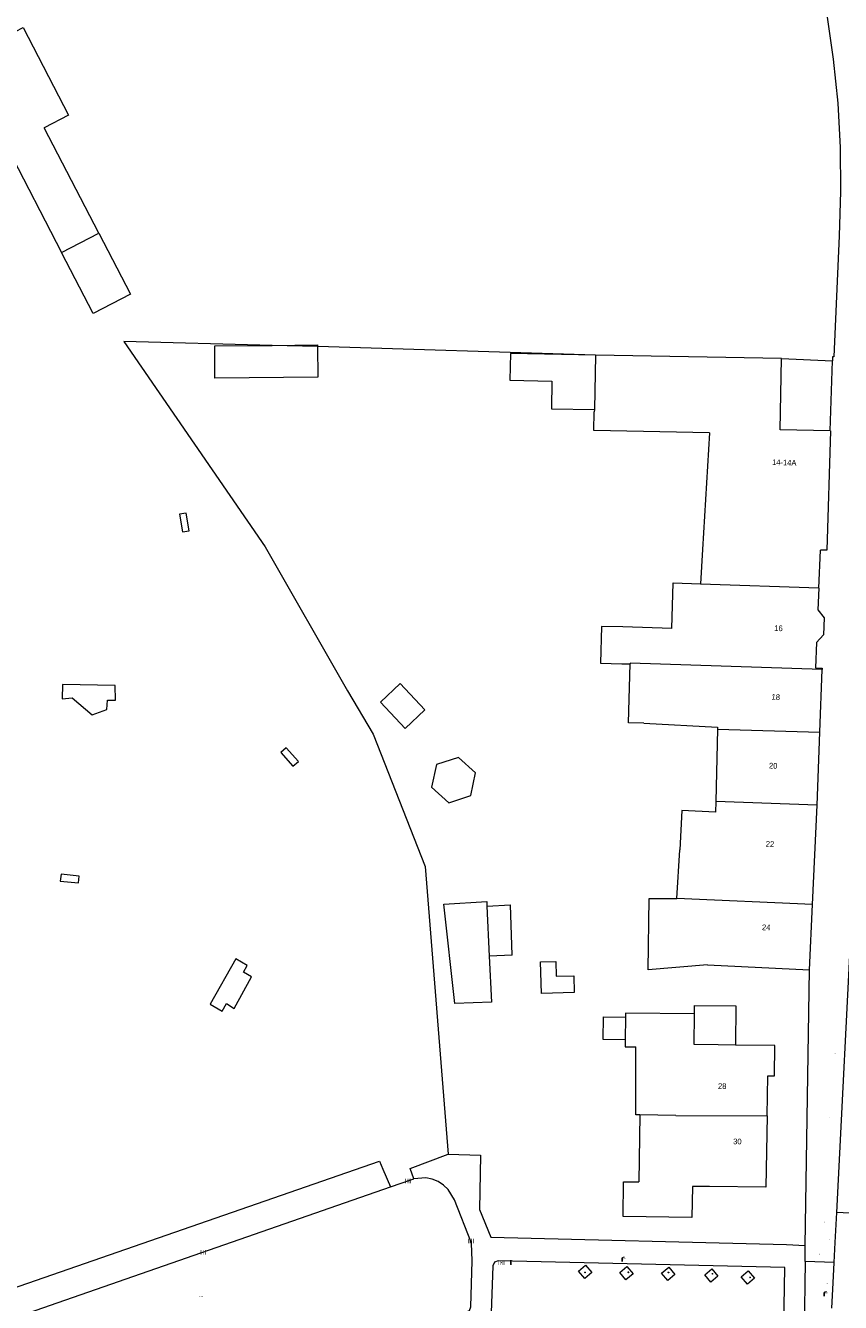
# Model space of a CAD drawing. Header units: metres. Extents: x 197457 to 198138, y 353986 to 354984.
# Tile 188 of 217: x 197687 to 197759, y 354586 to 354699. Entities that reach past the tile are written whole.
import ezdxf
from ezdxf.enums import TextEntityAlignment as Align

# ---------------------------------------------------------------- set-up
doc = ezdxf.new("R2010")
doc.units = ezdxf.units.M
doc.header["$MEASUREMENT"] = 0
for name, color, linetype, lineweight, true_color in [('afsluitpaal', 7, 'Continuous', 0, 0xde7233), ('kolk', 7, 'Continuous', 0, 0x104b6e), ('lichtmast', 7, 'Continuous', 0, 0x104b6e), ('verkeersbordpaal', 7, 'Continuous', 0, 0x104b6e)]:
    doc.layers.add(name, color=color, linetype=linetype, lineweight=lineweight, true_color=true_color)
for name, color, linetype, lineweight in [('bijgebouw', 1, 'Continuous', 13), ('Grens maaiveld', 253, 'Continuous', 0), ('grens WOZ object', 7, 'Continuous', 0), ('hoofdgebouw', 1, 'Continuous', 0), ('Hoogtepunt', 7, 'Continuous', 0), ('huisnummerreeks BGT', 7, 'Continuous', 0), ('kant verharding', 7, 'Continuous', 0), ('tussenmuur', 1, 'Continuous', 13), ('vlakafsluiter', 1, 'Continuous', 0), ('waterleidingput', 132, 'Continuous', 0), ('weginrichtingselement', 7, 'Continuous', 0)]:
    doc.layers.add(name, color=color, linetype=linetype, lineweight=lineweight)
doc.styles.add('Style-STANDARD', font='STANDARD.shx')
doc.styles.add('Style-WORKING', font='WORKING.shx')

# ---------------------------------------------------------------- blocks, each defined once
blk = doc.blocks.new('kolk')
at = {"layer": 'kolk', "linetype": 'Continuous', "lineweight": 0, "true_color": 0xbd2877}
for points in [[(-0.49, -0.43), (-0.49, 0), (-0.49, 0.42), (-0.4, 0.42), (-0.4, 0), (-0.4, -0.43)], [(-0.19, -0.43), (-0.19, 0), (-0.19, 0.42), (-0.11, 0.42), (-0.11, 0), (-0.11, -0.43)], [(0.11, -0.43), (0.11, 0), (0.11, 0.42), (0.19, 0.42), (0.19, 0), (0.19, -0.43)], [(0.4, -0.43), (0.4, 0), (0.4, 0.42), (0.49, 0.42), (0.49, 0), (0.49, -0.43)]]:
    blk.add_hatch(color=232, dxfattribs=at).paths.add_polyline_path(points)
at = {"layer": 'kolk', "linetype": 'Continuous', "lineweight": 0, "true_color": 0x681648}
blk.add_hatch(color=219, dxfattribs=at).paths.add_polyline_path([(0.1, 0, 1), (-0.1, 0, 1)])
blk = doc.blocks.new('lichtmast')
at = {"layer": 'lichtmast', "linetype": 'Continuous', "lineweight": 0, "true_color": 0xbd2877}
for points in [[(0.15, 0.42, -0.344151), (0.3, 0.61), (0.43, 0.64, 0.960861), (0.4, 0.79), (0.1, 0.74, 0.366629), (-0.15, 0.45), (-0.15, -0.1), (0, -0.1, -0.414214), (-0.1, 0, -1), (0.1, 0, -0.414214), (0, -0.1), (0.15, -0.1)], [(0.35, 0.55, 1), (0.3, 0.56), (0.23, 0.32, 1), (0.28, 0.31)], [(0.42, 0.58, 1), (0.38, 0.57), (0.44, 0.33, 1), (0.48, 0.34)], [(0.49, 0.61, 1), (0.45, 0.58), (0.63, 0.4, 1), (0.66, 0.43)]]:
    blk.add_hatch(color=232, dxfattribs=at).paths.add_polyline_path(points)
at = {"layer": 'lichtmast', "linetype": 'Continuous', "lineweight": 0, "true_color": 0x681648}
blk.add_hatch(color=219, dxfattribs=at).paths.add_polyline_path([(-0.1, 0, 1), (0.1, 0, 1)])
blk = doc.blocks.new('afsluitpaal')
at = {"layer": 'afsluitpaal', "linetype": 'Continuous', "lineweight": 0, "true_color": 0xbd2877}
blk.add_hatch(color=232, dxfattribs=at).paths.add_polyline_path([(0.2, 0.6, 1), (-0.1, 0.6), (-0.1, 0.1), (-0.3, 0.1), (-0.3, -0.1), (0, -0.1, -0.414214), (-0.1, 0, -1), (0.1, 0, -0.414214), (0, -0.1), (0.3, -0.1), (0.3, 0.1), (0.2, 0.1)])
at = {"layer": 'afsluitpaal', "linetype": 'Continuous', "lineweight": 0, "true_color": 0x681648}
blk.add_hatch(color=219, dxfattribs=at).paths.add_polyline_path([(0.1, 0, 1), (-0.1, 0, 1)])
blk = doc.blocks.new('waterleidingput')
at = {"layer": 'waterleidingput', "linetype": 'Continuous', "lineweight": 0, "true_color": 0x248bcb}
h = blk.add_hatch(color=142, dxfattribs=at)
edge = h.paths.add_edge_path()
edge.add_spline(control_points=[(0.4, 0), (0.4, 0), (0.4, 0.1), (0.4, 0.2), (0.3, 0.3), (0.1, 0.3), (0, 0.3), (-0.2, 0.3), (-0.3, 0.2), (-0.4, 0.1), (-0.4, 0.1), (-0.4, -0.1), (-0.4, -0.1), (-0.3, -0.2), (-0.3, -0.3), (-0.1, -0.3), (0, -0.3), (0.3, -0.3), (0.4, -0.2), (0.4, -0.1), (0.4, 0), (0.4, 0)], knot_values=[0, 0, 0, 0, 0.060484, 0.060484, 0.178041, 0.178041, 0.295599, 0.295599, 0.413157, 0.413157, 0.498623, 0.498623, 0.584089, 0.584089, 0.669555, 0.669555, 0.808438, 0.808438, 0.94732, 0.94732, 1, 1, 1, 1], degree=3, periodic=0)
edge = h.paths.add_edge_path(flags=16)
edge.add_ellipse((0, 0), major_axis=(0.392, 0), ratio=0.689655, start_angle=0, end_angle=360)
for points in [[(-0.1, -0.1, -0.141608), (-0.1, 0), (-0.1, -0.1), (-0.2, 0.2), (-0.2, 0.2), (-0.1, -0.2), (-0.1, -0.2)], [(0, 0.2), (0, 0.2), (-0.1, 0.1, -0.269854), (0, 0.1)], [(0.2, 0.2), (0.2, 0.2), (0.1, -0.1), (0.1, 0, -0.141608), (0, -0.1), (0.1, -0.2), (0.1, -0.2)]]:
    blk.add_hatch(color=142, dxfattribs=at).paths.add_polyline_path(points)
at = {"layer": 'waterleidingput', "linetype": 'Continuous', "lineweight": 0, "true_color": 0x104b6e}
blk.add_hatch(color=156, dxfattribs=at).paths.add_polyline_path([(0.1, 0, 1), (-0.1, 0, 1)])
blk = doc.blocks.new('paal')
at = {"layer": 'verkeersbordpaal', "linetype": 'Continuous', "lineweight": 0, "true_color": 0xbd2877}
blk.add_hatch(color=232, dxfattribs=at).paths.add_polyline_path([(0.15, 0.8), (-0.15, 0.8), (-0.15, -0.1), (0, -0.1, -0.414214), (-0.1, 0, -1), (0.1, 0, -0.414214), (0, -0.1), (0.15, -0.1)])
at = {"layer": 'verkeersbordpaal', "linetype": 'Continuous', "lineweight": 0, "true_color": 0x681648}
blk.add_hatch(color=219, dxfattribs=at).paths.add_polyline_path([(-0.1, 0, 1), (0.1, 0, 1)])

msp = doc.modelspace()

# ---------------------------------------------------------------- linework, layer by layer
at = {"layer": 'bijgebouw', "linetype": 'Continuous', "lineweight": 13}
for p, q in [((197693.068, 354680.504), (197688.249, 354689.799)), ((197684.962, 354688.095), (197689.782, 354678.8))]:
    msp.add_line(p, q, dxfattribs=at)
at = {"layer": 'bijgebouw', "linetype": 'Continuous', "lineweight": 13, "flags": 128}
for points in [[(197684.962, 354688.095), (197680.953, 354695.826), (197686.388, 354698.644), (197690.397, 354690.913), (197688.249, 354689.799)], [(197723.541, 354621.282), (197727.332, 354621.489), (197727.35, 354621.102)], [(197727.553, 354616.67), (197727.74, 354612.61), (197724.525, 354612.486), (197723.541, 354621.282)]]:
    msp.add_lwpolyline(points, dxfattribs=at)
at = {"layer": 'Grens maaiveld', "linetype": 'Continuous', "lineweight": 0}
msp.add_line((197765.244, 354593.671), (197758.242, 354594.04), dxfattribs=at)
at = {"layer": 'Grens maaiveld', "linetype": 'Continuous', "lineweight": 0, "flags": 128}
msp.add_lwpolyline([(197590, 354561.755), (197589.921, 354562.062), (197654.536, 354577.193), (197659.483, 354578.488), (197664.356, 354580.037), (197717.858, 354598.591), (197718.164, 354597.865), (197718.822, 354596.309)], dxfattribs=at)
at = {"layer": 'grens WOZ object', "linetype": 'Continuous', "lineweight": 0}
for p, q in [((197689.782, 354678.8), (197693.068, 354680.504)), ((197703.304, 354670.55), (197708.378, 354670.6)), ((197703.331, 354667.69), (197703.304, 354670.55)), ((197708.378, 354670.6), (197712.377, 354670.639)), ((197712.377, 354670.639), (197712.378, 354670.494)), ((197712.378, 354670.494), (197712.405, 354667.778)), ((197736.925, 354669.73), (197736.837, 354664.934)), ((197712.405, 354667.778), (197703.331, 354667.69)), ((197717.942, 354639.102), (197719.681, 354640.74)), ((197719.681, 354640.74), (197721.859, 354638.427)), ((197720.12, 354636.79), (197717.942, 354639.102)), ((197721.859, 354638.427), (197720.12, 354636.79)), ((197722.892, 354633.599), (197722.461, 354631.6)), ((197724.838, 354634.225), (197722.892, 354633.599)), ((197726.354, 354632.852), (197724.838, 354634.225)), ((197725.923, 354630.854), (197726.354, 354632.852)), ((197722.461, 354631.6), (197723.976, 354630.228)), ((197723.976, 354630.228), (197725.923, 354630.854)), ((197727.35, 354621.102), (197729.438, 354621.198)), ((197727.35, 354621.102), (197727.553, 354616.67)), ((197729.573, 354616.763), (197729.438, 354621.198)), ((197729.573, 354616.763), (197727.553, 354616.67)), ((197732.095, 354616.163), (197733.426, 354616.197)), ((197732.166, 354613.385), (197732.095, 354616.163)), ((197733.426, 354616.197), (197733.459, 354614.901)), ((197733.459, 354614.901), (197735.01, 354614.941)), ((197735.01, 354614.941), (197735.048, 354613.459)), ((197735.048, 354613.459), (197732.166, 354613.385)), ((197739.582, 354611.303), (197739.558, 354609.289)), ((197749.302, 354608.83), (197747.777, 354608.844))]:
    msp.add_line(p, q, dxfattribs=at)
at = {"layer": 'grens WOZ object', "linetype": 'Continuous', "lineweight": 0, "flags": 128}
for points in [[(197693.068, 354680.504), (197695.863, 354675.116), (197692.576, 354673.412), (197689.782, 354678.8)], [(197736.925, 354669.73), (197729.417, 354669.868), (197729.374, 354667.52), (197733.092, 354667.452), (197733.047, 354665.004), (197736.837, 354664.934)], [(197700.784, 354655.783), (197700.207, 354655.7), (197700.46, 354654.125), (197701.058, 354654.218), (197700.784, 354655.783)], [(197692.489, 354637.974), (197693.779, 354638.443), (197693.841, 354639.264), (197694.555, 354639.266), (197694.507, 354640.566), (197689.855, 354640.67), (197689.829, 354639.403), (197690.709, 354639.471), (197692.489, 354637.974)], [(197709.622, 354635.081), (197709.151, 354634.664), (197710.218, 354633.453), (197710.702, 354633.877), (197709.622, 354635.081)], [(197691.275, 354623.149), (197691.337, 354623.73), (197689.742, 354623.902), (197689.655, 354623.308), (197691.275, 354623.149)], [(197705.178, 354616.437), (197702.902, 354612.439), (197703.956, 354611.81), (197704.337, 354612.486), (197705.034, 354612.056), (197706.549, 354614.867), (197705.838, 354615.271), (197706.178, 354615.868), (197705.178, 354616.437)], [(197745.672, 354611.6), (197745.679, 354612.333), (197749.334, 354612.299), (197749.302, 354608.83)], [(197739.558, 354609.289), (197737.62, 354609.312), (197737.644, 354611.326), (197739.582, 354611.303)], [(197747.777, 354608.844), (197745.646, 354608.89), (197745.672, 354611.6)]]:
    msp.add_lwpolyline(points, dxfattribs=at)
at = {"layer": 'hoofdgebouw', "linetype": 'Continuous', "lineweight": 0}
for p, q in [((197753.37, 354669.426), (197736.925, 354669.73)), ((197753.255, 354663.152), (197753.37, 354669.426)), ((197736.837, 354664.934), (197736.833, 354664.731)), ((197747.008, 354662.888), (197746.386, 354652.577)), ((197757.669, 354663.042), (197753.255, 354663.152)), ((197746.386, 354652.577), (197746.204, 354649.553)), ((197756.659, 354649.167), (197756.799, 354652.511)), ((197743.682, 354645.616), (197739.352, 354645.737)), ((197739.262, 354642.498), (197739.993, 354642.479)), ((197756.743, 354636.453), (197756.958, 354641.976)), ((197747.712, 354636.73), (197747.554, 354630.339)), ((197756.509, 354630.013), (197756.743, 354636.453)), ((197756.114, 354621.226), (197756.509, 354630.013)), ((197744.136, 354621.762), (197744.395, 354626.079)), ((197755.834, 354615.478), (197756.114, 354621.226)), ((197746.832, 354615.918), (197755.834, 354615.478)), ((197740.863, 354602.676), (197740.774, 354596.752))]:
    msp.add_line(p, q, dxfattribs=at)
at = {"layer": 'hoofdgebouw', "linetype": 'Continuous', "lineweight": 0, "flags": 128}
for points in [[(197747.008, 354662.888), (197736.803, 354663.076), (197736.833, 354664.731)], [(197757.669, 354663.042), (197757.701, 354663.041), (197757.37, 354652.514), (197756.799, 354652.511)], [(197743.682, 354645.616), (197743.802, 354649.622), (197746.204, 354649.553)], [(197756.659, 354649.167), (197756.579, 354647.26), (197757.131, 354646.536), (197757.088, 354645.031), (197756.451, 354644.371), (197756.356, 354642.14), (197756.963, 354642.116), (197756.958, 354641.976)], [(197739.352, 354645.737), (197737.467, 354645.789), (197737.377, 354642.55), (197739.262, 354642.498)], [(197741.212, 354637.235), (197739.856, 354637.271), (197739.993, 354642.479)], [(197741.212, 354637.235), (197747.716, 354636.9), (197747.712, 354636.73)], [(197747.554, 354630.339), (197747.53, 354629.38), (197744.564, 354629.525), (197744.395, 354626.079)], [(197746.832, 354615.918), (197741.602, 354615.462), (197741.684, 354621.758), (197744.136, 354621.762)], [(197745.672, 354611.6), (197739.586, 354611.657), (197739.582, 354611.303)], [(197739.558, 354609.289), (197739.551, 354608.677), (197740.509, 354608.666)], [(197740.863, 354602.676), (197740.492, 354602.677), (197740.509, 354608.666)], [(197752.091, 354602.593), (197752.145, 354606.127), (197752.753, 354606.116), (197752.777, 354608.799), (197749.302, 354608.83)], [(197752.091, 354602.593), (197751.994, 354596.28), (197746.995, 354596.357), (197745.498, 354596.349), (197745.459, 354593.62), (197739.379, 354593.708), (197739.414, 354596.768), (197740.774, 354596.752)]]:
    msp.add_lwpolyline(points, dxfattribs=at)
at = {"layer": 'kant verharding', "linetype": 'Continuous', "lineweight": 0}
for p, q in [((197753.37, 354669.426), (197757.859, 354669.219)), ((197757.669, 354663.042), (197757.859, 354669.219)), ((197755.464, 354591.128), (197755.834, 354615.478)), ((197758.109, 354591.408), (197758.242, 354594.04)), ((197758.018, 354589.623), (197758.109, 354591.408)), ((197757.927, 354587.826), (197758.018, 354589.623)), ((197757.815, 354585.601), (197757.927, 354587.826))]:
    msp.add_line(p, q, dxfattribs=at)
at = {"layer": 'kant verharding', "linetype": 'Continuous', "lineweight": 0, "flags": 128}
for points in [[(197720.893, 354776.792), (197721.162, 354776.289), (197746.104, 354732.445), (197748.321, 354728.318), (197750.335, 354724.087), (197752.133, 354719.761), (197753.705, 354715.347), (197755.129, 354710.561), (197756.291, 354705.704), (197757.219, 354700.798), (197757.94, 354695.857), (197758.329, 354691.975), (197758.533, 354688.078), (197758.572, 354684.177), (197758.467, 354680.277), (197757.983, 354669.572), (197757.87, 354669.572), (197757.859, 354669.219)], [(197758.242, 354594.04), (197761.015, 354648.772), (197761.544, 354660.804), (197762.425, 354679.495)], [(197720.882, 354597.014), (197720.579, 354597.942), (197723.917, 354599.195)], [(197723.917, 354599.195), (197726.795, 354599.114), (197726.69, 354594.315), (197727.691, 354591.877), (197753.8, 354591.222), (197755.464, 354591.128)], [(197593.766, 354560.422), (197655.791, 354574.923), (197660.302, 354576.103), (197664.745, 354577.518), (197718.822, 354596.309)], [(197718.822, 354596.309), (197720.64, 354596.941), (197720.882, 354597.014)], [(197725.51, 354585.275), (197725.815, 354585.4), (197725.93, 354585.709), (197726.053, 354589.778), (197725.993, 354591.348), (197724.489, 354595.172), (197723.933, 354596.079), (197723.52, 354596.467), (197723.034, 354596.776), (197722.499, 354596.988), (197721.943, 354597.096), (197720.882, 354597.014)], [(197753.546, 354582.31), (197753.673, 354589.2), (197728.328, 354589.781), (197728.009, 354589.658), (197727.867, 354589.347), (197727.712, 354585.194)], [(197735.984, 354588.222), (197735.439, 354588.864), (197736.066, 354589.396), (197736.611, 354588.755), (197735.984, 354588.222)], [(197739.629, 354588.111), (197739.085, 354588.752), (197739.711, 354589.285), (197740.256, 354588.643), (197739.629, 354588.111)], [(197743.322, 354588.058), (197742.778, 354588.699), (197743.405, 354589.231), (197743.949, 354588.59), (197743.322, 354588.058)], [(197747.126, 354587.909), (197746.581, 354588.55), (197747.208, 354589.082), (197747.753, 354588.441), (197747.126, 354587.909)], [(197750.353, 354587.732), (197749.809, 354588.373), (197750.436, 354588.905), (197750.98, 354588.264), (197750.353, 354587.732)]]:
    msp.add_lwpolyline(points, dxfattribs=at)
at = {"layer": 'tussenmuur', "linetype": 'Continuous', "lineweight": 13}
for p, q in [((197747.712, 354636.73), (197756.743, 354636.453)), ((197756.509, 354630.013), (197747.554, 354630.339)), ((197756.114, 354621.226), (197744.136, 354621.762)), ((197744.027, 354602.617), (197740.863, 354602.676)), ((197744.027, 354602.617), (197752.091, 354602.593))]:
    msp.add_line(p, q, dxfattribs=at)
at = {"layer": 'tussenmuur', "linetype": 'Continuous', "lineweight": 13, "flags": 128}
for points in [[(197756.659, 354649.167), (197746.202, 354649.514), (197746.204, 354649.553)], [(197756.958, 354641.976), (197739.994, 354642.529), (197739.993, 354642.479)]]:
    msp.add_lwpolyline(points, dxfattribs=at)
at = {"layer": 'vlakafsluiter', "linetype": 'Continuous', "lineweight": 0}
for p, q in [((197712.378, 354670.494), (197708.378, 354670.6)), ((197755.444, 354589.734), (197755.464, 354591.128)), ((197755.444, 354589.734), (197755.213, 354573.514)), ((197758.018, 354589.623), (197755.444, 354589.734))]:
    msp.add_line(p, q, dxfattribs=at)
at = {"layer": 'vlakafsluiter', "linetype": 'Continuous', "lineweight": 0, "flags": 128}
for points in [[(197708.378, 354670.6), (197695.287, 354670.945), (197707.777, 354652.798), (197715.02, 354640.087), (197717.3, 354636.282), (197721.882, 354624.593), (197723.917, 354599.195)], [(197736.925, 354669.73), (197712.425, 354670.493), (197712.378, 354670.494)]]:
    msp.add_lwpolyline(points, dxfattribs=at)

# ---------------------------------------------------------------- block references
at = {"layer": 'afsluitpaal', "linetype": 'Continuous', "lineweight": 0, "xscale": 0.1, "yscale": 0.1, "zscale": 0.1}
for p in [(197757.583, 354591.647), (197757.383, 354587.75)]:
    msp.add_blockref('afsluitpaal', p, dxfattribs=at)
at = {"layer": 'kolk', "linetype": 'Continuous', "lineweight": 0, "xscale": 0.5, "yscale": 0.5}
for p in [(197720.387, 354596.831), (197725.929, 354591.53), (197702.248, 354590.532), (197728.629, 354589.62)]:
    msp.add_blockref('kolk', p, dxfattribs=at)
at = {"layer": 'lichtmast', "linetype": 'Continuous', "lineweight": 0, "xscale": 0.5, "yscale": 0.5}
for p in [(197739.287, 354589.76), (197757.139, 354586.709)]:
    msp.add_blockref('lichtmast', p, dxfattribs=at)
at = {"layer": 'verkeersbordpaal', "linetype": 'Continuous', "lineweight": 0, "xscale": 0.5, "yscale": 0.5}
msp.add_blockref('paal', (197729.471, 354589.455), dxfattribs=at)
at = {"layer": 'waterleidingput', "linetype": 'Continuous', "lineweight": 0, "xscale": 0.1, "yscale": 0.1, "zscale": 0.1}
for p in [(197758.071, 354608.106), (197757.616, 354602.488), (197758.397, 354597.633), (197757.161, 354593.196), (197756.706, 354590.371)]:
    msp.add_blockref('waterleidingput', p, dxfattribs=at)

# ---------------------------------------------------------------- texts
at = {"layer": 'Hoogtepunt', "linetype": 'Continuous', "lineweight": 0, "style": 'Style-WORKING'}
msp.add_text('23.66', height=0.1, dxfattribs=at).set_placement((197701.902, 354586.581))
msp.add_text('23.66', height=0.1, dxfattribs=at).set_placement((197701.902, 354586.581))
at = {"layer": 'huisnummerreeks BGT', "linetype": 'Continuous', "lineweight": 0, "style": 'Style-WORKING'}
for s, rotation, p in [('14-14A', 358.2, (197753.611, 354660.253)), ('16', 358.4, (197753.103, 354645.626)), ('18', 357.8, (197752.861, 354639.551)), ('20', 357.9, (197752.633, 354633.487)), ('22', 357.4, (197752.35, 354626.577)), ('24', 357.2, (197752.011, 354619.209)), ('28', 359.1, (197748.131, 354605.21)), ('30', 359.1, (197749.469, 354600.319))]:
    msp.add_text(s, height=0.5, rotation=rotation, dxfattribs=at).set_placement(p, align=Align.MIDDLE_CENTER)
at = {"layer": 'weginrichtingselement', "style": 'Style-STANDARD'}
for p in [(197735.977, 354588.711), (197739.806, 354588.729), (197743.347, 354588.71), (197747.214, 354588.605), (197750.546, 354588.279)]:
    msp.add_text('b', height=0.1, rotation=359.66914, dxfattribs=at).set_placement(p)

doc.saveas('drawing.dxf')
